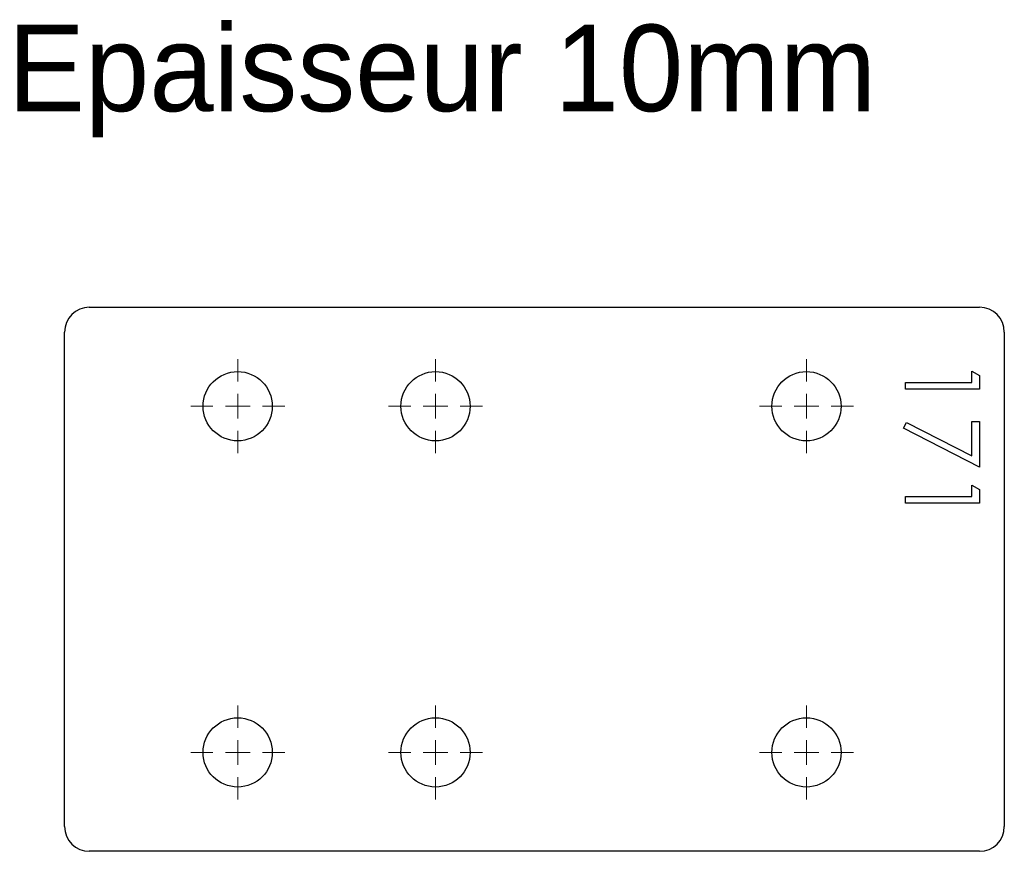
# Model space of a CAD drawing. Header units: millimetres. Extents: x 26 to 225, y 141 to 309.
import ezdxf

# ---------------------------------------------------------------- set-up
doc = ezdxf.new("R2010")
doc.units = ezdxf.units.MM

# ---------------------------------------------------------------- blocks, each defined once
blk = doc.blocks.new('SW_CENTERMARKSYMBOL_0')
at = {"color": 0, "linetype": 'Continuous', "lineweight": 18}
for p, q in [((0, 5), (0, 9.5)), ((0, 0), (0, 2.5)), ((-5, 0), (-9.5, 0)), ((0, 0), (-2.5, 0)), ((0, 0), (0, -2.5)), ((0, 0), (2.5, 0)), ((5, 0), (9.5, 0)), ((0, -5), (0, -9.5))]:
    blk.add_line(p, q, dxfattribs=at)
blk = doc.blocks.new('SW_CENTERMARKSYMBOL_1')
at = {"color": 0, "linetype": 'Continuous', "lineweight": 18}
for p, q in [((0, 5), (0, 9.5)), ((0, 0), (0, 2.5)), ((-5, 0), (-9.5, 0)), ((0, 0), (-2.5, 0)), ((0, 0), (0, -2.5)), ((0, 0), (2.5, 0)), ((5, 0), (9.5, 0)), ((0, -5), (0, -9.5))]:
    blk.add_line(p, q, dxfattribs=at)
blk = doc.blocks.new('SW_CENTERMARKSYMBOL_2')
at = {"color": 0, "linetype": 'Continuous', "lineweight": 18}
for p, q in [((0, 5), (0, 9.5)), ((0, 0), (0, 2.5)), ((-5, 0), (-9.5, 0)), ((0, 0), (-2.5, 0)), ((0, 0), (0, -2.5)), ((0, 0), (2.5, 0)), ((5, 0), (9.5, 0)), ((0, -5), (0, -9.5))]:
    blk.add_line(p, q, dxfattribs=at)
blk = doc.blocks.new('SW_CENTERMARKSYMBOL_3')
at = {"color": 0, "linetype": 'Continuous', "lineweight": 18}
for p, q in [((0, 5), (0, 9.5)), ((0, 0), (0, 2.5)), ((-5, 0), (-9.5, 0)), ((0, 0), (-2.5, 0)), ((0, 0), (0, -2.5)), ((0, 0), (2.5, 0)), ((5, 0), (9.5, 0)), ((0, -5), (0, -9.5))]:
    blk.add_line(p, q, dxfattribs=at)
blk = doc.blocks.new('SW_CENTERMARKSYMBOL_4')
at = {"color": 0, "linetype": 'Continuous', "lineweight": 18}
for p, q in [((0, 5), (0, 9.5)), ((0, 0), (0, 2.5)), ((-5, 0), (-9.5, 0)), ((0, 0), (-2.5, 0)), ((0, 0), (0, -2.5)), ((0, 0), (2.5, 0)), ((5, 0), (9.5, 0)), ((0, -5), (0, -9.5))]:
    blk.add_line(p, q, dxfattribs=at)
blk = doc.blocks.new('SW_CENTERMARKSYMBOL_5')
at = {"color": 0, "linetype": 'Continuous', "lineweight": 18}
for p, q in [((0, 5), (0, 9.5)), ((0, 0), (0, 2.5)), ((-5, 0), (-9.5, 0)), ((0, 0), (-2.5, 0)), ((0, 0), (0, -2.5)), ((0, 0), (2.5, 0)), ((5, 0), (9.5, 0)), ((0, -5), (0, -9.5))]:
    blk.add_line(p, q, dxfattribs=at)
blk = doc.blocks.new('SW_CENTERMARKSYMBOL_8')
at = {"color": 0, "linetype": 'Continuous', "lineweight": 18}
for p, q in [((0, 5), (0, 9.5)), ((0, 0), (0, 2.5)), ((-5, 0), (-9.5, 0)), ((0, 0), (-2.5, 0)), ((0, 0), (0, -2.5)), ((0, 0), (2.5, 0)), ((5, 0), (9.5, 0)), ((0, -5), (0, -9.5))]:
    blk.add_line(p, q, dxfattribs=at)
blk = doc.blocks.new('SW_CENTERMARKSYMBOL_9')
at = {"color": 0, "linetype": 'Continuous', "lineweight": 18}
for p, q in [((0, 5), (0, 9.5)), ((0, 0), (0, 2.5)), ((-5, 0), (-9.5, 0)), ((0, 0), (-2.5, 0)), ((0, 0), (0, -2.5)), ((0, 0), (2.5, 0)), ((5, 0), (9.5, 0)), ((0, -5), (0, -9.5))]:
    blk.add_line(p, q, dxfattribs=at)
blk = doc.blocks.new('SW_CENTERMARKSYMBOL_10')
at = {"color": 0, "linetype": 'Continuous', "lineweight": 18}
for p, q in [((0, 5), (0, 9.5)), ((0, 0), (0, 2.5)), ((-5, 0), (-9.5, 0)), ((0, 0), (-2.5, 0)), ((0, 0), (0, -2.5)), ((0, 0), (2.5, 0)), ((5, 0), (9.5, 0)), ((0, -5), (0, -9.5))]:
    blk.add_line(p, q, dxfattribs=at)
blk = doc.blocks.new('SW_CENTERMARKSYMBOL_11')
at = {"color": 0, "linetype": 'Continuous', "lineweight": 18}
for p, q in [((0, 5), (0, 9.5)), ((0, 0), (0, 2.5)), ((-5, 0), (-9.5, 0)), ((0, 0), (-2.5, 0)), ((0, 0), (0, -2.5)), ((0, 0), (2.5, 0)), ((5, 0), (9.5, 0)), ((0, -5), (0, -9.5))]:
    blk.add_line(p, q, dxfattribs=at)
blk = doc.blocks.new('SW_CENTERMARKSYMBOL_12')
at = {"color": 0, "linetype": 'Continuous', "lineweight": 18}
for p, q in [((0, 5), (0, 9.5)), ((0, 0), (0, 2.5)), ((-5, 0), (-9.5, 0)), ((0, 0), (-2.5, 0)), ((0, 0), (0, -2.5)), ((0, 0), (2.5, 0)), ((5, 0), (9.5, 0)), ((0, -5), (0, -9.5))]:
    blk.add_line(p, q, dxfattribs=at)
blk = doc.blocks.new('SW_CENTERMARKSYMBOL_13')
at = {"color": 0, "linetype": 'Continuous', "lineweight": 18}
for p, q in [((0, 5), (0, 9.5)), ((0, 0), (0, 2.5)), ((-5, 0), (-9.5, 0)), ((0, 0), (-2.5, 0)), ((0, 0), (0, -2.5)), ((0, 0), (2.5, 0)), ((5, 0), (9.5, 0)), ((0, -5), (0, -9.5))]:
    blk.add_line(p, q, dxfattribs=at)

msp = doc.modelspace()

# ---------------------------------------------------------------- linework, layer by layer
at = {"color": 7, "linetype": 'Continuous', "lineweight": 25}
for p, q in [((40.46, 250.69), (220.46, 250.69)), ((35.46, 145.69), (35.46, 245.69)), ((225.46, 245.69), (225.46, 145.69)), ((220.46, 140.69), (40.46, 140.69))]:
    msp.add_line(p, q, dxfattribs=at)
at = {"color": 1, "linetype": 'Continuous', "lineweight": 25}
for p, q in [((218.93, 237.81), (220.46, 236.93)), ((218.93, 235.5), (218.93, 237.81)), ((220.46, 236.93), (220.46, 234.15)), ((205.46, 235.5), (218.93, 235.5)), ((205.46, 234.15), (205.46, 235.5)), ((220.46, 234.15), (205.46, 234.15)), ((205.08, 226.27), (205.72, 227.43)), ((205.72, 227.43), (218.93, 220.66)), ((218.93, 227.61), (220.46, 227.61)), ((218.93, 220.66), (218.93, 227.61)), ((220.46, 227.61), (220.46, 218.38)), ((220.46, 218.38), (205.08, 226.27)), ((218.93, 214.73), (220.46, 213.85)), ((218.93, 212.42), (218.93, 214.73)), ((220.46, 213.85), (220.46, 211.08)), ((205.46, 212.42), (218.93, 212.42)), ((205.46, 211.08), (205.46, 212.42)), ((220.46, 211.08), (205.46, 211.08))]:
    msp.add_line(p, q, dxfattribs=at)
at = {"color": 7, "linetype": 'Continuous', "lineweight": 25}
for centre in [(70.46, 230.69), (110.46, 230.69), (185.46, 230.69), (70.46, 160.69), (110.46, 160.69), (185.46, 160.69)]:
    msp.add_circle(centre, 7, dxfattribs=at)
for centre, start, end in [((40.46, 245.69), 90, 180), ((220.46, 245.69), 0, 90), ((40.46, 145.69), 180, 270), ((220.46, 145.69), 270, 0)]:
    msp.add_arc(centre, 5, start, end, dxfattribs=at)

# ---------------------------------------------------------------- block references
at = {"color": 8, "linetype": 'Continuous'}
for name, p in [('SW_CENTERMARKSYMBOL_2', (70.46, 230.69)), ('SW_CENTERMARKSYMBOL_10', (70.46, 230.69)), ('SW_CENTERMARKSYMBOL_3', (110.46, 230.69)), ('SW_CENTERMARKSYMBOL_11', (110.46, 230.69)), ('SW_CENTERMARKSYMBOL_4', (185.46, 230.69)), ('SW_CENTERMARKSYMBOL_12', (185.46, 230.69)), ('SW_CENTERMARKSYMBOL_1', (70.46, 160.69)), ('SW_CENTERMARKSYMBOL_9', (70.46, 160.69)), ('SW_CENTERMARKSYMBOL_0', (110.46, 160.69)), ('SW_CENTERMARKSYMBOL_8', (110.46, 160.69)), ('SW_CENTERMARKSYMBOL_5', (185.46, 160.69)), ('SW_CENTERMARKSYMBOL_13', (185.46, 160.69))]:
    msp.add_blockref(name, p, dxfattribs=at)

# ---------------------------------------------------------------- texts
at = {"insert": (23.97, 307.85), "char_height": 17.5, "attachment_point": 1}
msp.add_mtext_dynamic_manual_height_columns('Epaisseur 10mm', width=326.1114, gutter_width=87.5, heights=[0], dxfattribs=at)

doc.saveas('drawing.dxf')
